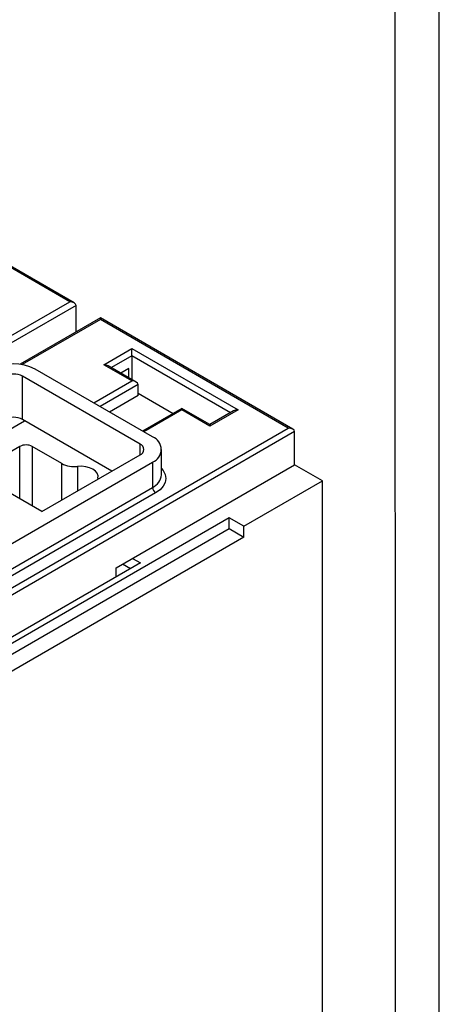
# Model space of a CAD drawing. Header units: millimetres. Extents: x 0 to 841, y 0 to 594.
# Tile 21 of 22: x 793 to 841, y 196 to 308. Entities that reach past the tile are written whole.
import ezdxf

# ---------------------------------------------------------------- set-up
doc = ezdxf.new("R2010")
doc.units = ezdxf.units.MM
doc.layers.add('FORMATO', color=7, linetype='Continuous')
doc.styles.add('SLDTEXTSTYLE2', font='TXT', dxfattribs={"width": 0.569583})

msp = doc.modelspace()

# ---------------------------------------------------------------- linework, layer by layer
at = {"color": 7, "linetype": 'Continuous', "lineweight": 25}
for p, q in [((799.649, 275.804), (777.866, 288.38)), ((799.149, 275.924), (777.866, 288.211)), ((725.97, 233.679), (799.149, 275.924)), ((799.857, 275.516), (726.324, 233.066)), ((799.857, 272.501), (799.857, 275.516)), ((802.614, 274.093), (793.535, 268.852)), ((824.398, 261.517), (802.614, 274.093)), ((802.614, 273.924), (802.614, 274.093)), ((802.614, 273.924), (793.767, 268.816)), ((823.898, 261.637), (802.614, 273.924)), ((803.003, 268.801), (806.185, 270.638)), ((806.185, 269.821), (803.857, 268.477)), ((806.185, 270.638), (818.206, 263.698)), ((806.185, 269.821), (806.185, 270.638)), ((806.185, 269.821), (806.185, 267.133)), ((817.352, 263.375), (806.185, 269.821)), ((806.185, 266.964), (803.003, 268.801)), ((806.685, 266.844), (803.503, 268.681)), ((807.104, 259.821), (793.811, 267.495)), ((793.811, 262.596), (793.811, 267.495)), ((808.519, 260.637), (795.225, 268.312)), ((805.832, 268.392), (804.918, 267.865)), ((805.832, 267.337), (805.832, 268.392)), ((801.872, 264.474), (806.185, 266.964)), ((806.892, 266.556), (802.579, 264.066)), ((806.892, 265.331), (806.892, 266.556)), ((806.892, 265.331), (803.64, 263.454)), ((806.898, 265.572), (806.892, 265.657)), ((806.892, 265.575), (810.846, 263.293)), ((811.842, 263.867), (807.383, 261.293)), ((811.842, 263.698), (807.529, 261.209)), ((815.024, 262.03), (811.842, 263.867)), ((811.842, 263.867), (811.842, 263.698)), ((815.024, 261.861), (811.842, 263.698)), ((818.206, 263.698), (815.024, 261.861)), ((817.706, 263.579), (815.024, 262.03)), ((786.104, 257.902), (794.023, 262.473)), ((803.922, 256.759), (793.811, 262.596)), ((815.024, 262.03), (815.024, 261.861)), ((750.719, 219.391), (823.898, 261.637)), ((824.605, 261.229), (751.073, 218.779)), ((796.003, 252.188), (780.588, 261.086)), ((824.605, 257.473), (824.605, 261.229)), ((807.104, 258.596), (807.104, 259.821)), ((793.493, 259.554), (788.367, 256.596)), ((793.493, 253.637), (793.493, 259.554)), ((798.25, 257.625), (794.907, 259.554)), ((794.907, 259.554), (794.907, 252.82)), ((796.003, 252.188), (807.104, 258.596)), ((809.544, 256.351), (809.544, 259.209)), ((780.871, 241.819), (808.519, 257.78)), ((798.25, 253.485), (798.25, 257.625)), ((804.403, 245.81), (824.605, 257.473)), ((808.519, 257.78), (808.519, 254.922)), ((827.752, 255.656), (824.605, 257.473)), ((800.008, 257.304), (800.008, 254.499)), ((818.878, 250.533), (827.752, 255.656)), ((827.752, 100.513), (827.752, 255.656)), ((780.871, 238.961), (808.519, 254.922)), ((808.872, 254.31), (781.224, 238.349)), ((817.216, 251.492), (789.427, 235.45)), ((818.878, 250.533), (817.216, 251.492)), ((817.216, 250.268), (817.216, 251.492)), ((789.78, 234.429), (817.216, 250.268)), ((817.216, 250.268), (818.878, 249.308)), ((818.878, 249.308), (818.878, 250.533)), ((818.878, 249.308), (791.088, 233.266)), ((807.14, 246.369), (789.745, 236.328)), ((806.256, 246.88), (807.14, 246.369)), ((804.403, 244.79), (804.403, 245.81)), ((806.008, 245.716), (805.124, 246.226))]:
    msp.add_line(p, q, dxfattribs=at)
at = {"color": 7, "linetype": 'Continuous', "lineweight": 25, "flags": 128}
for points in [[(802.322, 255.968), (802.347, 256.243), (802.258, 256.514), (802.061, 256.766), (801.766, 256.983), (801.39, 257.153), (800.955, 257.267), (800.485, 257.318), (800.008, 257.304)], [(809.544, 257.06), (809.739, 256.826), (809.967, 256.393), (810.044, 255.942), (809.967, 255.492), (809.739, 255.059), (809.37, 254.66), (808.872, 254.31)], [(802.322, 255.968), (802.295, 255.83), (802.294, 255.819)]]:
    msp.add_lwpolyline(points, dxfattribs=at)
at = {"color": 7, "linetype": 'Continuous', "lineweight": 25}
for centre, radius, start, end in [((792.75, 263.535), 5.38, 62.60967, 117.39033), ((792.75, 265.448), 2.306, 62.60967, 117.39033), ((792.75, 260.549), 2.306, 62.60967, 117.39033), ((794.2, 258.19), 1.537, 62.60967, 117.39033), ((806.872, 259.209), 0.655, 290.78342, 69.21658), ((807.976, 259.209), 1.528, 290.78342, 69.21658), ((799.647, 260.302), 3.02, 242.44305, 276.86386), ((807.792, 256.525), 1.76, 294.37466, 354.3052), ((809.286, 254.957), 0.768, 182.60548, 237.39452)]:
    msp.add_arc(centre, radius, start, end, dxfattribs=at)
for centre, start_param, end_param in [((799.149, 275.516), 0, 1.5707963), ((803.003, 268.393), 0.7854794, 1.5707963), ((806.185, 266.556), 0, 1.5707963), ((818.206, 263.29), 1.5707963, 2.3561132), ((823.898, 261.229), 0, 1.5707963)]:
    msp.add_ellipse(centre, major_axis=(0.707, 0), ratio=0.5773815, start_param=start_param, end_param=end_param, dxfattribs=at)
at = {"layer": 'FORMATO'}
for p, q in [((841, 0), (841, 594)), ((836.06, 5), (835.953, 584))]:
    msp.add_line(p, q, dxfattribs=at)

# ---------------------------------------------------------------- texts
at = {"color": 7, "linetype": 'Continuous', "lineweight": 0, "insert": (836.781, 12.007), "char_height": 1.322917, "attachment_point": 1, "rotation": 90, "style": 'SLDTEXTSTYLE2'}
msp.add_mtext('Sujeito a alteração sem aviso prévio. As informações contidas são valores de referência.                                                           Los valores demostrados pueden ser cambiados sin aviso previo. La información és de referencia solamente.', dxfattribs=at)

doc.saveas('drawing.dxf')
